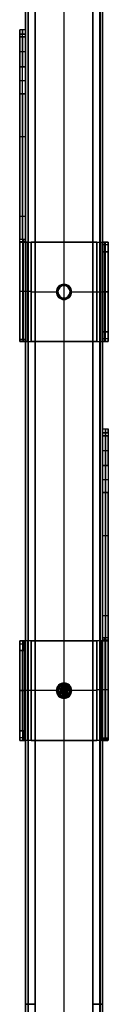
# Model space of a CAD drawing. Header units: millimetres. Extents: x -191 to 167, y -884 to 831.
# Tile 2 of 3: x -39 to 7, y -19 to 493. Entities that reach past the tile are written whole.
import ezdxf

# ---------------------------------------------------------------- set-up
doc = ezdxf.new("R2010")
doc.units = ezdxf.units.MM
doc.header["$MEASUREMENT"] = 0
for name, color, linetype, true_color in [('IGES level 10', 7, 'Continuous', 0xcad1ee), ('IGES level 3', 7, 'Continuous', 0xffffff), ('IGES level 8', 7, 'Continuous', 0xffffff)]:
    doc.layers.add(name, color=color, linetype=linetype, true_color=true_color)

msp = doc.modelspace()

# ---------------------------------------------------------------- linework, layer by layer
at = {"layer": 'IGES level 10'}
for centre, radius, start, end in [((-15.56, 143.99, -22.09), 3.5, 109.0242, 289.0242), ((-15.56, 143.99, -24.09), 3.5, 109.0242, 289.0242), ((-15.56, 143.99, -22.09), 3.5, 109.0242, 289.0242), ((-15.56, 143.99, -23.09), 3.5, 109.0242, 289.0242), ((-15.56, 143.99, -24.09), 3.5, 109.0242, 289.0242), ((-15.56, 143.99, -21.59), 2.79, 109.0242, 289.0242), ((-15.56, 143.99, -21.09), 2.07, 109.0242, 289.0242), ((-15.56, 143.99, -21.09), 2.07, 109.0242, 289.0242), ((-15.56, 143.99, -21.09), 2, 109.0242, 289.0242), ((-15.56, 143.99, -21.09), 2, 109.0242, 289.0242), ((-15.56, 143.99, -8.09), 2, 109.0242, 289.0242), ((-15.56, 143.99, -14.59), 2, 109.0242, 289.0242), ((-15.56, 143.99, -8.09), 2, 109.0242, 289.0242), ((-15.56, 143.99, -7.59), 1.5, 109.0242, 289.0242), ((-15.56, 143.99, -24.09), 3.5, 289.0242, 109.0242), ((-15.56, 143.99, -22.09), 3.5, 289.0242, 109.0242), ((-15.56, 143.99, -24.09), 3.5, 289.0242, 109.0242), ((-15.56, 143.99, -23.09), 3.5, 289.0242, 109.0242), ((-15.56, 143.99, -22.09), 3.5, 289.0242, 109.0242), ((-15.56, 143.99, -7.09), 1, 109.0242, 289.0242), ((-15.56, 143.99, -7.09), 1, 109.0242, 289.0242), ((-15.56, 143.99, -21.59), 2.79, 289.0242, 109.0242), ((-15.56, 143.99, -21.09), 2.07, 289.0242, 109.0242), ((-15.56, 143.99, -21.09), 2.07, 289.0242, 109.0242), ((-15.56, 143.99, -21.09), 2, 289.0242, 109.0242), ((-15.56, 143.99, -8.09), 2, 289.0242, 109.0242), ((-15.56, 143.99, -8.09), 2, 289.0242, 109.0242), ((-15.56, 143.99, -21.09), 2, 289.0242, 109.0242), ((-15.56, 143.99, -14.59), 2, 289.0242, 109.0242), ((-15.56, 143.99, -7.59), 1.5, 289.0242, 109.0242), ((-15.56, 143.99, -7.09), 1, 289.0242, 109.0242), ((-15.56, 143.99, -7.09), 1, 289.0242, 109.0242)]:
    msp.add_arc(centre, radius, start, end, dxfattribs=at)
for points in [[(-17.5, 144.71, -21.09), (-18.17, 144.96, -21.59), (-18.84, 145.21, -22.09)], [(-18.84, 145.21, -22.09), (-18.84, 145.21, -23.09), (-18.84, 145.21, -24.09)], [(-18.61, 144.58, -24.09), (-17.59, 145.75, -24.09), (-16.57, 146.93, -24.09)], [(-16.57, 146.93, -24.09), (-17.59, 145.75, -24.09), (-18.61, 144.58, -24.09)], [(-18.61, 144.58, -22.09), (-17.59, 145.75, -22.09), (-16.57, 146.93, -22.09)], [(-16.57, 146.93, -23.09), (-17.59, 145.75, -23.09), (-18.61, 144.58, -23.09)], [(-18.61, 144.58, -22.09), (-17.59, 145.75, -22.09), (-16.57, 146.93, -22.09)], [(-17.6, 141.65, -24.09), (-18.1, 143.12, -24.09), (-18.61, 144.58, -24.09)], [(-18.61, 144.58, -24.09), (-18.61, 144.58, -23.09), (-18.61, 144.58, -22.09)], [(-18.61, 144.58, -24.09), (-18.1, 143.12, -24.09), (-17.6, 141.65, -24.09)], [(-17.6, 141.65, -22.09), (-18.1, 143.12, -22.09), (-18.61, 144.58, -22.09)], [(-18.61, 144.58, -22.09), (-18.61, 144.58, -23.09), (-18.61, 144.58, -24.09)], [(-18.61, 144.58, -23.09), (-18.1, 143.12, -23.09), (-17.6, 141.65, -23.09)], [(-17.6, 141.65, -22.09), (-18.1, 143.12, -22.09), (-18.61, 144.58, -22.09)], [(-18.1, 143.12, -22.09), (-15.56, 143.99, -22.09), (-13.02, 144.87, -22.09)], [(-17.59, 145.75, -24.09), (-17.59, 145.75, -23.09), (-17.59, 145.75, -22.09)], [(-17.52, 143.32, -21.09), (-17.49, 143.33, -21.09), (-17.45, 143.34, -21.09)], [(-17.44, 144.69, -8.09), (-17.44, 144.69, -14.59), (-17.44, 144.69, -21.09)], [(-16.5, 144.34, -7.09), (-16.97, 144.51, -7.59), (-17.44, 144.69, -8.09)], [(-16.42, 143.49, -7.09), (-16.86, 143.24, -7.59), (-17.29, 142.98, -8.09)], [(-16.24, 145.95, -21.09), (-16.47, 146.63, -21.59), (-16.7, 147.3, -22.09)], [(-16.7, 147.3, -22.09), (-16.7, 147.3, -23.09), (-16.7, 147.3, -24.09)], [(-16.7, 147.3, -24.09), (-16.64, 147.11, -24.09), (-16.57, 146.93, -24.09)], [(-16.7, 147.3, -24.09), (-16.7, 147.3, -23.09), (-16.7, 147.3, -22.09)], [(-16.7, 147.3, -22.09), (-16.47, 146.63, -21.59), (-16.24, 145.95, -21.09)], [(-16.57, 146.93, -24.09), (-15.05, 146.63, -24.09), (-13.52, 146.34, -24.09)], [(-13.52, 146.34, -24.09), (-15.05, 146.63, -24.09), (-16.57, 146.93, -24.09)], [(-16.57, 146.93, -24.09), (-16.57, 146.93, -23.09), (-16.57, 146.93, -22.09)], [(-16.57, 146.93, -22.09), (-15.05, 146.63, -22.09), (-13.52, 146.34, -22.09)], [(-13.52, 146.34, -23.09), (-15.05, 146.63, -23.09), (-16.57, 146.93, -23.09)], [(-16.57, 146.93, -22.09), (-16.57, 146.93, -23.09), (-16.57, 146.93, -24.09)], [(-16.57, 146.93, -22.09), (-15.05, 146.63, -22.09), (-13.52, 146.34, -22.09)], [(-14.55, 141.06, -22.09), (-15.56, 143.99, -22.09), (-16.57, 146.93, -22.09)], [(-16.51, 143.67, -7.09), (-15.56, 143.99, -7.09), (-14.62, 144.32, -7.09)], [(-16.24, 145.95, -21.09), (-16.22, 145.92, -21.09), (-16.21, 145.88, -21.09)], [(-16.21, 145.88, -8.09), (-16.21, 145.88, -14.59), (-16.21, 145.88, -21.09)], [(-15.89, 144.94, -7.09), (-16.05, 145.41, -7.59), (-16.21, 145.88, -8.09)], [(-16.21, 145.88, -8.09), (-16.05, 145.41, -7.59), (-15.89, 144.94, -7.09)], [(-16.21, 145.88, -21.09), (-16.21, 145.88, -14.59), (-16.21, 145.88, -8.09)], [(-15.89, 144.94, -7.09), (-15.56, 143.99, -7.09), (-15.23, 143.05, -7.09)], [(-15.05, 146.63, -24.09), (-15.05, 146.63, -23.09), (-15.05, 146.63, -22.09)], [(-15.04, 144.84, -7.09), (-14.77, 145.27, -7.59), (-14.51, 145.7, -8.09)], [(-14.83, 143.31, -7.09), (-14.46, 142.97, -7.59), (-14.09, 142.63, -8.09)], [(-14.57, 144.13, -7.09), (-14.07, 144.19, -7.59), (-13.58, 144.26, -8.09)], [(-12.51, 143.4, -24.09), (-13.53, 142.23, -24.09), (-14.55, 141.06, -24.09)], [(-14.55, 141.06, -24.09), (-13.53, 142.23, -24.09), (-12.51, 143.4, -24.09)], [(-12.51, 143.4, -22.09), (-13.53, 142.23, -22.09), (-14.55, 141.06, -22.09)], [(-14.55, 141.06, -23.09), (-13.53, 142.23, -23.09), (-12.51, 143.4, -23.09)], [(-12.51, 143.4, -22.09), (-13.53, 142.23, -22.09), (-14.55, 141.06, -22.09)], [(-14.51, 145.7, -8.09), (-14.51, 145.7, -14.59), (-14.51, 145.7, -21.09)], [(-14.48, 145.76, -21.09), (-14.1, 146.36, -21.59), (-13.73, 146.97, -22.09)], [(-13.73, 146.97, -22.09), (-13.73, 146.97, -23.09), (-13.73, 146.97, -24.09)], [(-13.67, 144.64, -21.09), (-13.64, 144.66, -21.09), (-13.6, 144.67, -21.09)], [(-13.58, 144.26, -8.09), (-13.58, 144.26, -14.59), (-13.58, 144.26, -21.09)], [(-13.52, 146.34, -24.09), (-13.02, 144.87, -24.09), (-12.51, 143.4, -24.09)], [(-12.51, 143.4, -24.09), (-13.02, 144.87, -24.09), (-13.52, 146.34, -24.09)], [(-13.52, 146.34, -24.09), (-13.52, 146.34, -23.09), (-13.52, 146.34, -22.09)], [(-13.52, 146.34, -22.09), (-13.02, 144.87, -22.09), (-12.51, 143.4, -22.09)], [(-12.51, 143.4, -23.09), (-13.02, 144.87, -23.09), (-13.52, 146.34, -23.09)], [(-13.52, 146.34, -22.09), (-13.52, 146.34, -23.09), (-13.52, 146.34, -24.09)], [(-13.52, 146.34, -22.09), (-13.02, 144.87, -22.09), (-12.51, 143.4, -22.09)], [(-13.51, 144.27, -21.09), (-12.8, 144.37, -21.59), (-12.09, 144.47, -22.09)], [(-13.02, 144.87, -24.09), (-12.64, 145, -24.09), (-12.25, 145.13, -24.09)], [(-13.02, 144.87, -24.09), (-13.02, 144.87, -23.09), (-13.02, 144.87, -22.09)], [(-12.51, 143.4, -24.09), (-12.51, 143.4, -23.09), (-12.51, 143.4, -22.09)], [(-12.51, 143.4, -22.09), (-12.51, 143.4, -23.09), (-12.51, 143.4, -24.09)], [(-12.09, 144.47, -22.09), (-12.09, 144.47, -23.09), (-12.09, 144.47, -24.09)], [(-18.87, 142.85, -24.09), (-18.49, 142.98, -24.09), (-18.1, 143.12, -24.09)], [(-17.35, 142.95, -21.09), (-17.97, 142.59, -21.59), (-18.58, 142.23, -22.09)], [(-18.58, 142.23, -22.09), (-18.58, 142.23, -23.09), (-18.58, 142.23, -24.09)], [(-18.1, 143.12, -24.09), (-18.1, 143.12, -23.09), (-18.1, 143.12, -22.09)], [(-14.55, 141.06, -24.09), (-16.07, 141.35, -24.09), (-17.6, 141.65, -24.09)], [(-17.6, 141.65, -24.09), (-17.6, 141.65, -23.09), (-17.6, 141.65, -22.09)], [(-17.6, 141.65, -24.09), (-16.07, 141.35, -24.09), (-14.55, 141.06, -24.09)], [(-14.55, 141.06, -22.09), (-16.07, 141.35, -22.09), (-17.6, 141.65, -22.09)], [(-17.6, 141.65, -22.09), (-17.6, 141.65, -23.09), (-17.6, 141.65, -24.09)], [(-17.6, 141.65, -23.09), (-16.07, 141.35, -23.09), (-14.55, 141.06, -23.09)], [(-14.55, 141.06, -22.09), (-16.07, 141.35, -22.09), (-17.6, 141.65, -22.09)], [(-17.29, 142.98, -8.09), (-17.29, 142.98, -14.59), (-17.29, 142.98, -21.09)], [(-15.89, 141.95, -21.09), (-16, 141.24, -21.59), (-16.11, 140.54, -22.09)], [(-16.11, 140.54, -22.09), (-16.11, 140.54, -23.09), (-16.11, 140.54, -24.09)], [(-16.07, 141.35, -24.09), (-16.07, 141.35, -23.09), (-16.07, 141.35, -22.09)], [(-15.72, 143, -7.09), (-15.8, 142.51, -7.59), (-15.88, 142.02, -8.09)], [(-15.88, 142.02, -8.09), (-15.88, 142.02, -14.59), (-15.88, 142.02, -21.09)], [(-14.91, 142.1, -8.09), (-15.07, 142.57, -7.59), (-15.23, 143.05, -7.09)], [(-15.23, 143.05, -7.09), (-15.07, 142.57, -7.59), (-14.91, 142.1, -8.09)], [(-14.91, 142.1, -21.09), (-14.9, 142.07, -21.09), (-14.89, 142.03, -21.09)], [(-14.91, 142.1, -21.09), (-14.91, 142.1, -14.59), (-14.91, 142.1, -8.09)], [(-14.91, 142.1, -8.09), (-14.91, 142.1, -14.59), (-14.91, 142.1, -21.09)], [(-14.42, 140.68, -22.09), (-14.65, 141.36, -21.59), (-14.89, 142.03, -21.09)], [(-14.89, 142.03, -21.09), (-14.65, 141.36, -21.59), (-14.42, 140.68, -22.09)], [(-14.55, 141.06, -24.09), (-14.48, 140.87, -24.09), (-14.42, 140.68, -24.09)], [(-14.55, 141.06, -22.09), (-14.55, 141.06, -23.09), (-14.55, 141.06, -24.09)], [(-14.55, 141.06, -24.09), (-14.55, 141.06, -23.09), (-14.55, 141.06, -22.09)], [(-14.42, 140.68, -24.09), (-14.42, 140.68, -23.09), (-14.42, 140.68, -22.09)], [(-14.42, 140.68, -22.09), (-14.42, 140.68, -23.09), (-14.42, 140.68, -24.09)], [(-14.09, 142.63, -8.09), (-14.09, 142.63, -14.59), (-14.09, 142.63, -21.09)], [(-14.04, 142.58, -21.09), (-13.52, 142.1, -21.59), (-12.99, 141.61, -22.09)], [(-13.53, 142.23, -24.09), (-13.53, 142.23, -23.09), (-13.53, 142.23, -22.09)], [(-12.99, 141.61, -22.09), (-12.99, 141.61, -23.09), (-12.99, 141.61, -24.09)]]:
    msp.add_open_spline(points, degree=2, dxfattribs=at)
at = {"layer": 'IGES level 3', "extrusion": (1, -4.42236e-15, 5.40412e-15)}
msp.add_arc((477.35, -121.36, -38.56), 10, 309.2946, 39.2946, dxfattribs=at)
msp.add_arc((477.35, -121.36, -38.56), 10, 309.2946, 39.2946, dxfattribs=at)
at = {"layer": 'IGES level 3', "extrusion": (1, 0, 0)}
for centre, radius, start, end in [((477.35, -121.36, -37.06), 10, 309.2946, 39.2946), ((477.35, -121.36, -35.56), 10, 309.2946, 39.2946), ((461.87, -134.03, -37.06), 10, 219.2946, 309.2946), ((461.87, -134.03, -35.56), 10, 219.2946, 309.2946), ((384.05, 19.5, -38.56), 7, 200.9169, 219.2946), ((384.05, 19.5, -36.38), 7, 180, 219.2946), ((384.05, 19.5, -35.56), 7, 200.9169, 219.2946), ((384.05, 19.5, -35.56), 7, 200.9169, 219.2946), ((372.05, -12, 5.94), 5, 270, 360), ((372.05, -12, 7.44), 5, 270, 0), ((330.36, -12, 5.94), 5, 180, 270), ((330.36, -12, 7.44), 5, 180, 270), ((330.36, 18.79, -36.76), 5, 180, 219.2946), ((330.36, 18.79, -35.56), 5, 200.9169, 219.2946), ((270.14, 120.28, 4.44), 10, 320.7054, 50.7054), ((270.14, 120.28, 5.94), 10, 320.7054, 50.7054), ((254.66, 132.94, 4.44), 10, 50.7054, 140.7054), ((254.66, 132.94, 5.94), 10, 50.7054, 140.7054), ((164.83, 10.91, -38.56), 5, 0, 90), ((164.83, 10.91, -37.06), 5, 0, 90), ((176.83, -20.59, 4.44), 7, 140.7054, 159.0831), ((176.83, -20.59, 4.44), 7, 140.7054, 159.0831), ((176.83, -20.59, 5.26), 7, 140.7054, 180), ((176.83, -20.59, 7.44), 7, 140.7054, 159.0831), ((123.15, 10.91, -38.56), 5, 90, 180), ((123.15, 10.91, -37.06), 5, 90, 180), ((123.15, -19.87, 4.44), 5, 140.7054, 159.0831), ((123.15, -19.87, 5.63), 5, 140.7054, 180)]:
    msp.add_arc(centre, radius, start, end, dxfattribs=at)
at = {"layer": 'IGES level 3', "extrusion": (1, -4.38742e-15, 5.36142e-15)}
msp.add_arc((477.35, -121.36, -35.56), 10, 309.2946, 39.2946, dxfattribs=at)
at = {"layer": 'IGES level 3', "extrusion": (1, 5.40412e-15, 4.42236e-15)}
msp.add_arc((461.87, -134.03, -38.56), 10, 219.2946, 309.2946, dxfattribs=at)
msp.add_arc((461.87, -134.03, -38.56), 10, 219.2946, 309.2946, dxfattribs=at)
at = {"layer": 'IGES level 3', "extrusion": (1, 5.05211e-15, 4.1343e-15)}
msp.add_arc((461.87, -134.03, -35.56), 10, 219.2946, 309.2946, dxfattribs=at)
at = {"layer": 'IGES level 3', "extrusion": (1, 4.42236e-15, -5.40412e-15)}
for centre, radius in [((384.05, 19.5, -38.56), 7), ((330.36, 18.79, -38.56), 5), ((330.36, 18.79, -38.56), 5)]:
    msp.add_arc(centre, radius, 200.9169, 219.2946, dxfattribs=at)
at = {"layer": 'IGES level 3', "extrusion": (6.12323e-17, 1, -1.81284e-32)}
msp.add_arc((32.56, 17, 377.05), 6, 24.6149, 90, dxfattribs=at)
at = {"layer": 'IGES level 3', "extrusion": (-1.0623e-17, 1, -2.31867e-17)}
msp.add_arc((32.56, 17, 377.05), 6, 24.6149, 90, dxfattribs=at)
at = {"layer": 'IGES level 3', "extrusion": (6.12323e-17, 1, 4.40802e-09)}
msp.add_arc((32.56, 17, 377.05), 3, 56.4116, 90, dxfattribs=at)
at = {"layer": 'IGES level 3', "extrusion": (6.12323e-17, 1, 1.81284e-32)}
msp.add_arc((32.56, 17, 377.05), 3, 56.4116, 90, dxfattribs=at)
at = {"layer": 'IGES level 3', "extrusion": (-6.12323e-17, 1, 0)}
for centre, radius, start, end in [((-1.44, 17, 377.05), 6, 90, 180), ((-1.44, 17, 325.36), 6, 90, 180), ((-1.44, 17, 325.36), 3, 90, 180), ((-1.44, 17, 325.36), 3, 90, 180), ((-1.44, -18.09, 118.15), 6, 197.3082, 270)]:
    msp.add_arc(centre, radius, start, end, dxfattribs=at)
at = {"layer": 'IGES level 3', "extrusion": (1.22059e-44, 1, -8.58916e-31)}
msp.add_arc((-1.44, 17, 377.05), 3, 90, 180, dxfattribs=at)
msp.add_arc((-1.44, 17, 377.05), 3, 90, 180, dxfattribs=at)
at = {"layer": 'IGES level 3', "extrusion": (6.12323e-17, 1, 8.75812e-46)}
for centre in [(-1.44, 17, 377.05), (-1.44, 17, 325.36)]:
    msp.add_arc(centre, 6, 90, 180, dxfattribs=at)
at = {"layer": 'IGES level 3', "extrusion": (1, -2.51182e-09, 7.10594e-15)}
msp.add_arc((372.05, -12, 4.44), 5, 270, 360, dxfattribs=at)
msp.add_arc((372.05, -12, 4.44), 5, 270, 360, dxfattribs=at)
at = {"layer": 'IGES level 3', "extrusion": (1, -2.93874e-39, 6.98296e-15)}
msp.add_arc((372.05, -12, 7.44), 5, 270, 360, dxfattribs=at)
at = {"layer": 'IGES level 3'}
for centre, radius, start, end in [((-15.56, 351.2, 23), 4, 0, 180), ((-15.56, 351.2, 23), 4, 0, 180), ((-15.56, 351.2, 21.5), 3.57, 0, 180), ((-15.56, 351.2, 20), 3.14, 0, 180), ((-15.56, 351.2, 20), 3.14, 0, 180), ((-15.56, 351.2, 23), 4, 180, 0), ((-15.56, 351.2, 23), 4, 180, 0), ((-15.56, 351.2, 21.5), 3.57, 180, 360), ((-15.56, 351.2, 20), 3.14, 180, 0), ((-15.56, 351.2, 20), 3.14, 180, 0), ((-15.56, 143.99, -24.09), 4, 0, 180), ((-15.56, 143.99, -24.09), 4, 0, 180), ((-15.56, 143.99, -24.09), 4, 180, 0), ((-15.56, 143.99, -24.09), 4, 180, 0), ((-15.56, 143.99, -22.59), 3.57, 360, 180), ((-15.56, 143.99, -22.59), 3.57, 180, 360), ((-15.56, 143.99, -21.09), 3.14, 0, 180), ((-15.56, 143.99, -21.09), 3.14, 0, 180), ((-15.56, 143.99, -21.09), 3.14, 180, 0), ((-15.56, 143.99, -21.09), 3.14, 180, 360)]:
    msp.add_arc(centre, radius, start, end, dxfattribs=at)
at = {"layer": 'IGES level 3', "extrusion": (0, 1, 0)}
for centre, radius, start, end in [((32.56, 17, 351.59), 6, 360, 90), ((32.56, 17, 351.59), 3, 360, 90), ((-1.44, 17, 351.2), 6, 90, 180), ((-1.44, 17, 351.2), 3, 90, 180), ((32.56, -18.09, 143.99), 6, 270, 0), ((32.56, -18.09, 143.99), 3, 270, 0), ((-1.44, -18.09, 144.38), 6, 180, 270), ((-1.44, -18.09, 144.38), 3, 180, 270)]:
    msp.add_arc(centre, radius, start, end, dxfattribs=at)
at = {"layer": 'IGES level 3', "extrusion": (1, 6.98296e-15, -1.43222e-24)}
for centre in [(330.36, -12, 4.44), (330.36, -12, 4.44), (330.36, -12, 7.44)]:
    msp.add_arc(centre, 5, 180, 270, dxfattribs=at)
at = {"layer": 'IGES level 3', "extrusion": (-6.12323e-17, 1, 4.93038e-32)}
msp.add_arc((32.56, 17, 325.36), 6, 17.3082, 90, dxfattribs=at)
at = {"layer": 'IGES level 3', "extrusion": (6.12323e-17, 1, 0)}
for centre, radius, start, end in [((32.56, 17, 325.36), 6, 17.3082, 90), ((32.56, -18.09, 169.83), 6, 270, 0), ((32.56, -18.09, 118.15), 6, 270, 0), ((32.56, -18.09, 118.15), 3, 270, 0), ((32.56, -18.09, 118.15), 3, 270, 0)]:
    msp.add_arc(centre, radius, start, end, dxfattribs=at)
at = {"layer": 'IGES level 3', "extrusion": (1, 4.68888e-15, -5.30225e-15)}
msp.add_arc((330.36, 18.79, -35.56), 5, 200.9169, 219.2946, dxfattribs=at)
at = {"layer": 'IGES level 3', "extrusion": (-2.16795e-17, 1, -2.92829e-17)}
msp.add_arc((32.56, 17, 325.36), 3, 36.5143, 90, dxfattribs=at)
msp.add_arc((32.56, 17, 325.36), 3, 36.5143, 90, dxfattribs=at)
at = {"layer": 'IGES level 3', "extrusion": (1, 4.38742e-15, 5.36142e-15)}
msp.add_arc((270.14, 120.28, 4.44), 10, 320.7054, 50.7054, dxfattribs=at)
at = {"layer": 'IGES level 3', "extrusion": (1, 4.42236e-15, 5.40412e-15)}
msp.add_arc((270.14, 120.28, 7.44), 10, 320.7054, 50.7054, dxfattribs=at)
msp.add_arc((270.14, 120.28, 7.44), 10, 320.7054, 50.7054, dxfattribs=at)
at = {"layer": 'IGES level 3', "extrusion": (1, -5.05211e-15, 4.1343e-15)}
msp.add_arc((254.66, 132.94, 4.44), 10, 50.7054, 140.7054, dxfattribs=at)
at = {"layer": 'IGES level 3', "extrusion": (1, -5.40412e-15, 4.42236e-15)}
msp.add_arc((254.66, 132.94, 7.44), 10, 50.7054, 140.7054, dxfattribs=at)
msp.add_arc((254.66, 132.94, 7.44), 10, 50.7054, 140.7054, dxfattribs=at)
at = {"layer": 'IGES level 3', "extrusion": (-6.12323e-17, 1, -8.75812e-46)}
for centre in [(32.56, -18.09, 169.83), (32.56, -18.09, 118.15)]:
    msp.add_arc(centre, 6, 270, 360, dxfattribs=at)
at = {"layer": 'IGES level 3', "extrusion": (1, 2.93874e-39, 6.98296e-15)}
msp.add_arc((164.83, 10.91, -38.56), 5, 0, 90, dxfattribs=at)
at = {"layer": 'IGES level 3', "extrusion": (-1.22059e-44, 1, 8.58916e-31)}
msp.add_arc((32.56, -18.09, 169.83), 3, 270, 360, dxfattribs=at)
msp.add_arc((32.56, -18.09, 169.83), 3, 270, 360, dxfattribs=at)
at = {"layer": 'IGES level 3', "extrusion": (1, 2.51182e-09, 7.10594e-15)}
msp.add_arc((164.83, 10.91, -35.56), 5, 0, 90, dxfattribs=at)
msp.add_arc((164.83, 10.91, -35.56), 5, 0, 90, dxfattribs=at)
at = {"layer": 'IGES level 3', "extrusion": (-6.12323e-17, 1, 1.81284e-32)}
msp.add_arc((-1.44, -18.09, 169.83), 6, 204.6149, 270, dxfattribs=at)
at = {"layer": 'IGES level 3', "extrusion": (1.0623e-17, 1, 2.31867e-17)}
msp.add_arc((-1.44, -18.09, 169.83), 6, 204.6149, 270, dxfattribs=at)
at = {"layer": 'IGES level 3', "extrusion": (-6.12323e-17, 1, -4.40802e-09)}
msp.add_arc((-1.44, -18.09, 169.83), 3, 236.4116, 270, dxfattribs=at)
at = {"layer": 'IGES level 3', "extrusion": (-6.12323e-17, 1, -1.81284e-32)}
msp.add_arc((-1.44, -18.09, 169.83), 3, 236.4116, 270, dxfattribs=at)
at = {"layer": 'IGES level 3', "extrusion": (1, -4.42236e-15, -5.40412e-15)}
for centre, radius in [((176.83, -20.59, 7.44), 7), ((123.15, -19.87, 7.44), 5), ((123.15, -19.87, 7.44), 5)]:
    msp.add_arc(centre, radius, 140.7054, 159.0831, dxfattribs=at)
at = {"layer": 'IGES level 3', "extrusion": (1, -6.98296e-15, -1.43222e-24)}
for centre in [(123.15, 10.91, -38.56), (123.15, 10.91, -35.56), (123.15, 10.91, -35.56)]:
    msp.add_arc(centre, 5, 90, 180, dxfattribs=at)
at = {"layer": 'IGES level 3', "extrusion": (6.12323e-17, 1, -4.93038e-32)}
msp.add_arc((-1.44, -18.09, 118.15), 6, 197.3082, 270, dxfattribs=at)
at = {"layer": 'IGES level 3', "extrusion": (2.16795e-17, 1, 2.92829e-17)}
msp.add_arc((-1.44, -18.09, 118.15), 3, 216.5143, 270, dxfattribs=at)
msp.add_arc((-1.44, -18.09, 118.15), 3, 216.5143, 270, dxfattribs=at)
at = {"layer": 'IGES level 3', "extrusion": (1, -4.68888e-15, -5.30225e-15)}
msp.add_arc((123.15, -19.87, 4.44), 5, 140.7054, 159.0831, dxfattribs=at)
at = {"layer": 'IGES level 3'}
for points, degree in [([(-35.56, 487.3, -122.36), (-37.06, 487.3, -122.36), (-38.56, 487.3, -122.36)], 2), ([(-38.56, 485.09, -115.03), (-38.56, 431.86, -49.98), (-38.56, 378.63, 15.07)], 2), ([(-35.56, 485.09, -115.03), (-37.06, 485.09, -115.03), (-38.56, 485.09, -115.03)], 2), ([(-38.56, 485.09, -115.03), (-38.56, 431.86, -49.98), (-38.56, 378.63, 15.07)], 2), ([(-38.56, 485.09, -115.03), (-37.06, 485.09, -115.03), (-35.56, 485.09, -115.03)], 2), ([(-38.56, 468.21, -141.77), (-38.56, 475.95, -135.44), (-38.56, 483.69, -129.1)], 2), ([(-35.56, 483.69, -129.1), (-37.06, 483.69, -129.1), (-38.56, 483.69, -129.1)], 2), ([(-38.56, 468.21, -141.77), (-38.56, 475.95, -135.44), (-38.56, 483.69, -129.1)], 2), ([(-38.56, 483.69, -129.1), (-37.06, 483.69, -129.1), (-35.56, 483.69, -129.1)], 2), ([(-37.06, 378.63, 15.07), (-37.06, 431.86, -49.98), (-37.06, 485.09, -115.03)], 2), ([(-37.06, 483.69, -129.1), (-37.06, 475.95, -135.44), (-37.06, 468.21, -141.77)], 2), ([(-35.56, 485.09, -115.03), (-35.56, 431.86, -49.98), (-35.56, 378.63, 15.07)], 2), ([(-35.56, 378.63, 15.07), (-35.56, 431.86, -49.98), (-35.56, 485.09, -115.03)], 2), ([(-35.56, 468.21, -141.77), (-35.56, 475.95, -135.44), (-35.56, 483.69, -129.1)], 2), ([(-35.56, 483.69, -129.1), (-35.56, 475.95, -135.44), (-35.56, 468.21, -141.77)], 2), ([(-35.56, 475.95, -135.44), (-37.06, 475.95, -135.44), (-38.56, 475.95, -135.44)], 2), ([(-35.56, 468.21, -141.77), (-37.06, 468.21, -141.77), (-38.56, 468.21, -141.77)], 2), ([(-38.56, 468.21, -141.77), (-37.06, 468.21, -141.77), (-35.56, 468.21, -141.77)], 2), ([(-35.56, 460.88, -143.98), (-37.06, 460.88, -143.98), (-38.56, 460.88, -143.98)], 2), ([(-38.56, 326.49, 15.62), (-38.56, 390.31, -62.37), (-38.56, 454.14, -140.36)], 2), ([(-38.56, 326.49, 15.62), (-38.56, 390.31, -62.37), (-38.56, 454.14, -140.36)], 2), ([(-38.56, 454.14, -140.36), (-37.06, 454.14, -140.36), (-35.56, 454.14, -140.36)], 2), ([(-35.56, 454.14, -140.36), (-37.06, 454.14, -140.36), (-38.56, 454.14, -140.36)], 2), ([(-37.06, 454.14, -140.36), (-37.06, 390.31, -62.37), (-37.06, 326.49, 15.62)], 2), ([(-35.56, 326.49, 15.62), (-35.56, 390.31, -62.37), (-35.56, 454.14, -140.36)], 2), ([(-35.56, 454.14, -140.36), (-35.56, 390.31, -62.37), (-35.56, 326.49, 15.62)], 2), ([(-38.56, 391.64, -64), (-38.56, 417.49, -64), (-38.56, 443.33, -64)], 2), ([(-35.56, 391.64, -64), (-35.56, 417.49, -64), (-35.56, 443.33, -64)], 2), ([(-35.56, 431.86, -49.98), (-37.06, 431.86, -49.98), (-38.56, 431.86, -49.98)], 2), ([(-38.56, 406.52, -19.02), (-38.56, 406.52, -50.6), (-38.56, 406.52, -82.18)], 2), ([(-35.56, 406.52, -19.02), (-35.56, 406.52, -50.6), (-35.56, 406.52, -82.18)], 2), ([(-35.56, 390.31, -62.37), (-37.06, 390.31, -62.37), (-38.56, 390.31, -62.37)], 2), ([(-38.56, 378.63, 15.07), (-37.06, 378.63, 15.07), (-35.56, 378.63, 15.07)], 2), ([(-38.56, 378.63, 15.07), (-37.06, 378.63, 15.07), (-35.56, 378.63, 15.07)], 2), ([(-38.56, 377.51, 17), (-38.56, 351.6, 17), (-38.56, 325.69, 17)], 2), ([(-38.02, 377.05, 19.5), (-38.38, 377.05, 18.7), (-38.56, 377.19, 17.83), (-38.56, 377.51, 17)], 3), ([(-38.02, 377.05, 19.5), (-38.38, 377.05, 18.7), (-38.56, 377.19, 17.83), (-38.56, 377.51, 17)], 3), ([(-38.56, 377.51, 17), (-38.56, 351.6, 17), (-38.56, 325.69, 17)], 2), ([(-38.56, 377.45, 17.15), (-37.06, 377.45, 17.15), (-35.56, 377.45, 17.15)], 2), ([(-34.22, 377.05, 19.5), (-36.12, 377.05, 19.5), (-38.02, 377.05, 19.5)], 2), ([(-34.22, 377.05, 19.5), (-36.12, 377.05, 19.5), (-38.02, 377.05, 19.5)], 2), ([(-36.8, 377.05, 21.24), (-36.8, 351.2, 21.24), (-36.8, 325.36, 21.24)], 2), ([(-35.56, 377.51, 17), (-35.56, 351.6, 17), (-35.56, 325.69, 17)], 2), ([(-35.56, 377.51, 17), (-35.56, 351.6, 17), (-35.56, 325.69, 17)], 2), ([(-34.68, 377.06, 19.12), (-34.68, 351.21, 19.12), (-34.68, 325.36, 19.12)], 2), ([(1.44, 377.05, 23), (-15.56, 377.05, 23), (-32.56, 377.05, 23)], 2), ([(-32.56, 377.05, 23), (-32.56, 351.2, 23), (-32.56, 325.36, 23)], 2), ([(1.44, 377.05, 20), (-15.56, 377.05, 20), (-32.56, 377.05, 20)], 2), ([(-32.56, 377.05, 20), (-32.56, 351.2, 20), (-32.56, 325.36, 20)], 2), ([(-32.56, 325.36, 23), (-32.56, 351.2, 23), (-32.56, 377.05, 23)], 2), ([(-32.56, 377.05, 23), (-15.56, 377.05, 23), (1.44, 377.05, 23)], 2), ([(1.44, 377.05, 20), (-15.56, 377.05, 20), (-32.56, 377.05, 20)], 2), ([(-32.56, 325.36, 20), (-32.56, 351.2, 20), (-32.56, 377.05, 20)], 2), ([(-15.56, 355.2, 23), (-15.56, 366.13, 23), (-15.56, 377.05, 23)], 2), ([(-15.56, 354.34, 20), (-15.56, 365.7, 20), (-15.56, 377.05, 20)], 2), ([(-15.42, 377.05, 20), (-15.42, 377.05, 21.5), (-15.42, 377.05, 23)], 2), ([(1.44, 325.36, 23), (1.44, 351.2, 23), (1.44, 377.05, 23)], 2), ([(1.44, 325.36, 20), (1.44, 351.2, 20), (1.44, 377.05, 20)], 2), ([(1.44, 377.05, 23), (1.44, 351.2, 23), (1.44, 325.36, 23)], 2), ([(1.44, 377.05, 20), (1.44, 351.2, 20), (1.44, 325.36, 20)], 2), ([(3.34, 377.05, 19.32), (3.34, 351.2, 19.32), (3.34, 325.36, 19.32)], 2), ([(7.44, 377.05, -12), (5.94, 377.05, -12), (4.44, 377.05, -12)], 2), ([(4.44, 377.05, -12), (4.44, 377.05, 2.5), (4.44, 377.05, 17)], 2), ([(7.44, 377.05, 5.5), (5.94, 377.05, 5.5), (4.44, 377.05, 5.5)], 2), ([(4.44, 325.36, 17), (4.44, 351.2, 17), (4.44, 377.05, 17)], 2), ([(4.44, 377.05, -12), (4.44, 377.05, 2.5), (4.44, 377.05, 17)], 2), ([(4.44, 377.05, 17), (4.44, 351.2, 17), (4.44, 325.36, 17)], 2), ([(4.44, 325.36), (4.44, 351.2), (4.44, 377.05)], 2), ([(4.44, 377.05, -12), (5.94, 377.05, -12), (7.44, 377.05, -12)], 2), ([(7.44, 375.58, -15.54), (5.94, 375.58, -15.54), (4.44, 375.58, -15.54)], 2), ([(5.25, 377.05, 21.64), (5.25, 351.2, 21.64), (5.25, 325.36, 21.64)], 2), ([(7.44, 377.05, 17), (7.44, 377.05, 2.5), (7.44, 377.05, -12)], 2), ([(7.44, 325.36, 17), (7.44, 351.2, 17), (7.44, 377.05, 17)], 2), ([(7.44, 377.05, -12), (7.44, 377.05, 2.5), (7.44, 377.05, 17)], 2), ([(7.44, 377.05, 17), (7.44, 351.2, 17), (7.44, 325.36, 17)], 2), ([(7.44, 325.36), (7.44, 351.2), (7.44, 377.05)], 2), ([(4.44, 330.36, -17), (4.44, 351.2, -17), (4.44, 372.05, -17)], 2), ([(7.44, 372.05, -17), (5.94, 372.05, -17), (4.44, 372.05, -17)], 2), ([(4.44, 330.36, -17), (4.44, 351.2, -17), (4.44, 372.05, -17)], 2), ([(4.44, 372.05, -17), (5.94, 372.05, -17), (7.44, 372.05, -17)], 2), ([(5.94, 330.36, -17), (5.94, 351.2, -17), (5.94, 372.05, -17)], 2), ([(7.44, 330.36, -17), (7.44, 351.2, -17), (7.44, 372.05, -17)], 2), ([(7.44, 372.05, -17), (7.44, 351.2, -17), (7.44, 330.36, -17)], 2), ([(-18.33, 352.68, 20), (-18.71, 352.89, 21.5), (-19.09, 353.09, 23)], 2), ([(-16.17, 354.28, 20), (-16.26, 354.71, 21.5), (-16.34, 355.13, 23)], 2), ([(-13.57, 353.63, 20), (-13.3, 353.96, 21.5), (-13.02, 354.3, 23)], 2), ([(-32.56, 351.2, 23), (-26.06, 351.2, 23), (-19.56, 351.2, 23)], 2), ([(-32.56, 351.2, 20), (-25.63, 351.2, 20), (-18.7, 351.2, 20)], 2), ([(-18.7, 351.2, 20), (-19.13, 351.2, 21.5), (-19.56, 351.2, 23)], 2), ([(-19.56, 351.2, 23), (-19.13, 351.2, 21.5), (-18.7, 351.2, 20)], 2), ([(-18.33, 349.72, 20), (-18.71, 349.52, 21.5), (-19.09, 349.32, 23)], 2), ([(-16.17, 348.12, 20), (-16.26, 347.7, 21.5), (-16.34, 347.28, 23)], 2), ([(-15.56, 325.36, 20), (-15.56, 336.71, 20), (-15.56, 348.06, 20)], 2), ([(-13.57, 348.78, 20), (-13.3, 348.44, 21.5), (-13.02, 348.11, 23)], 2), ([(-11.56, 351.2, 23), (-11.99, 351.2, 21.5), (-12.42, 351.2, 20)], 2), ([(-12.42, 351.2, 20), (-5.49, 351.2, 20), (1.44, 351.2, 20)], 2), ([(-12.42, 351.2, 20), (-11.99, 351.2, 21.5), (-11.56, 351.2, 23)], 2), ([(-11.56, 351.2, 23), (-5.06, 351.2, 23), (1.44, 351.2, 23)], 2), ([(4.44, 351.2, 17), (4.44, 351.2), (4.44, 351.2, -17)], 2), ([(7.44, 351.2, -17), (5.94, 351.2, -17), (4.44, 351.2, -17)], 2), ([(7.44, 351.2, 17), (7.44, 351.2), (7.44, 351.2, -17)], 2), ([(-15.56, 325.36, 23), (-15.56, 336.28, 23), (-15.56, 347.2, 23)], 2), ([(4.44, 330.36, -17), (5.94, 330.36, -17), (7.44, 330.36, -17)], 2), ([(7.44, 330.36, -17), (5.94, 330.36, -17), (4.44, 330.36, -17)], 2), ([(-38.56, 326.49, 15.62), (-37.06, 326.49, 15.62), (-35.56, 326.49, 15.62)], 2), ([(-35.56, 326.49, 15.62), (-37.06, 326.49, 15.62), (-38.56, 326.49, 15.62)], 2), ([(-38.56, 325.69, 17), (-38.56, 325.47, 17.58), (-38.47, 325.36, 18.19), (-38.29, 325.36, 18.79)], 3), ([(-38.29, 325.36, 18.79), (-38.47, 325.36, 18.19), (-38.56, 325.47, 17.58), (-38.56, 325.69, 17)], 3), ([(-38.56, 325.65, 17.1), (-37.06, 325.65, 17.1), (-35.56, 325.65, 17.1)], 2), ([(-38.29, 325.36, 18.79), (-36.63, 325.36, 18.79), (-34.97, 325.36, 18.79)], 2), ([(-34.97, 325.36, 18.79), (-36.63, 325.36, 18.79), (-38.29, 325.36, 18.79)], 2), ([(-35.56, 325.69, 17), (-35.56, 325.46, 17.61), (-35.36, 325.36, 18.26), (-34.97, 325.36, 18.79)], 3), ([(-35.56, 325.69, 17), (-35.56, 325.46, 17.61), (-35.36, 325.36, 18.26), (-34.97, 325.36, 18.79)], 3), ([(-32.56, 325.36, 23), (-15.56, 325.36, 23), (1.44, 325.36, 23)], 2), ([(-32.56, 325.36, 20), (-15.56, 325.36, 20), (1.44, 325.36, 20)], 2), ([(-32.56, 325.36, 20), (-15.56, 325.36, 20), (1.44, 325.36, 20)], 2), ([(1.44, 325.36, 23), (-15.56, 325.36, 23), (-32.56, 325.36, 23)], 2), ([(-15.56, 325.36, 20), (-15.56, 325.36, 21.5), (-15.56, 325.36, 23)], 2), ([(7.44, 326.83, -15.54), (5.94, 326.83, -15.54), (4.44, 326.83, -15.54)], 2), ([(4.44, 325.36, 17), (4.44, 325.36, 2.5), (4.44, 325.36, -12)], 2), ([(4.44, 325.36, -12), (5.94, 325.36, -12), (7.44, 325.36, -12)], 2), ([(4.44, 325.36, 5.5), (5.94, 325.36, 5.5), (7.44, 325.36, 5.5)], 2), ([(4.44, 325.36, 17), (4.44, 325.36, 2.5), (4.44, 325.36, -12)], 2), ([(7.44, 325.36, -12), (5.94, 325.36, -12), (4.44, 325.36, -12)], 2), ([(7.44, 325.36, -12), (7.44, 325.36, 2.5), (7.44, 325.36, 17)], 2), ([(7.44, 325.36, 17), (7.44, 325.36, 2.5), (7.44, 325.36, -12)], 2), ([(4.44, 280.09, 121.27), (5.94, 280.09, 121.27), (7.44, 280.09, 121.27)], 2), ([(4.44, 277.88, 113.94), (4.44, 224.65, 48.9), (4.44, 171.42, -16.15)], 2), ([(4.44, 171.42, -16.15), (4.44, 224.65, 48.9), (4.44, 277.88, 113.94)], 2), ([(4.44, 277.88, 113.94), (5.94, 277.88, 113.94), (7.44, 277.88, 113.94)], 2), ([(7.44, 277.88, 113.94), (5.94, 277.88, 113.94), (4.44, 277.88, 113.94)], 2), ([(4.44, 261, 140.68), (4.44, 268.73, 134.35), (4.44, 276.47, 128.02)], 2), ([(4.44, 276.47, 128.02), (5.94, 276.47, 128.02), (7.44, 276.47, 128.02)], 2), ([(4.44, 276.47, 128.02), (4.44, 268.73, 134.35), (4.44, 261, 140.68)], 2), ([(7.44, 276.47, 128.02), (5.94, 276.47, 128.02), (4.44, 276.47, 128.02)], 2), ([(5.94, 171.42, -16.15), (5.94, 224.65, 48.9), (5.94, 277.88, 113.94)], 2), ([(5.94, 276.47, 128.02), (5.94, 268.73, 134.35), (5.94, 261, 140.68)], 2), ([(7.44, 277.88, 113.94), (7.44, 224.65, 48.9), (7.44, 171.42, -16.15)], 2), ([(7.44, 277.88, 113.94), (7.44, 224.65, 48.9), (7.44, 171.42, -16.15)], 2), ([(7.44, 261, 140.68), (7.44, 268.73, 134.35), (7.44, 276.47, 128.02)], 2), ([(7.44, 261, 140.68), (7.44, 268.73, 134.35), (7.44, 276.47, 128.02)], 2), ([(4.44, 268.73, 134.35), (5.94, 268.73, 134.35), (7.44, 268.73, 134.35)], 2), ([(4.44, 261, 140.68), (5.94, 261, 140.68), (7.44, 261, 140.68)], 2), ([(7.44, 261, 140.68), (5.94, 261, 140.68), (4.44, 261, 140.68)], 2), ([(4.44, 253.67, 142.89), (5.94, 253.67, 142.89), (7.44, 253.67, 142.89)], 2), ([(4.44, 119.28, -16.7), (4.44, 183.1, 61.29), (4.44, 246.92, 139.28)], 2), ([(4.44, 246.92, 139.28), (4.44, 183.1, 61.29), (4.44, 119.28, -16.7)], 2), ([(7.44, 246.92, 139.28), (5.94, 246.92, 139.28), (4.44, 246.92, 139.28)], 2), ([(4.44, 246.92, 139.28), (5.94, 246.92, 139.28), (7.44, 246.92, 139.28)], 2), ([(5.94, 246.92, 139.28), (5.94, 183.1, 61.29), (5.94, 119.28, -16.7)], 2), ([(7.44, 119.28, -16.7), (7.44, 183.1, 61.29), (7.44, 246.92, 139.28)], 2), ([(7.44, 119.28, -16.7), (7.44, 183.1, 61.29), (7.44, 246.92, 139.28)], 2), ([(4.44, 184.43, 62.91), (4.44, 210.28, 62.91), (4.44, 236.12, 62.91)], 2), ([(7.44, 184.43, 62.91), (7.44, 210.28, 62.91), (7.44, 236.12, 62.91)], 2), ([(4.44, 224.65, 48.9), (5.94, 224.65, 48.9), (7.44, 224.65, 48.9)], 2), ([(4.44, 199.31, 17.93), (4.44, 199.31, 49.51), (4.44, 199.31, 81.09)], 2), ([(7.44, 199.31, 17.93), (7.44, 199.31, 49.51), (7.44, 199.31, 81.09)], 2), ([(4.44, 183.1, 61.29), (5.94, 183.1, 61.29), (7.44, 183.1, 61.29)], 2), ([(-38.56, 169.83, -18.09), (-38.56, 169.83, -3.59), (-38.56, 169.83, 10.91)], 2), ([(-38.56, 169.83, 10.91), (-37.06, 169.83, 10.91), (-35.56, 169.83, 10.91)], 2), ([(-38.56, 169.83, -6.59), (-37.06, 169.83, -6.59), (-35.56, 169.83, -6.59)], 2), ([(-38.56, 118.15, -18.09), (-38.56, 143.99, -18.09), (-38.56, 169.83, -18.09)], 2), ([(-35.56, 169.83, 10.91), (-37.06, 169.83, 10.91), (-38.56, 169.83, 10.91)], 2), ([(-38.56, 169.83, 10.91), (-38.56, 169.83, -3.59), (-38.56, 169.83, -18.09)], 2), ([(-38.56, 169.83, -18.09), (-38.56, 143.99, -18.09), (-38.56, 118.15, -18.09)], 2), ([(-38.56, 118.15, -1.09), (-38.56, 143.99, -1.09), (-38.56, 169.83, -1.09)], 2), ([(-36.37, 169.83, -22.72), (-36.37, 143.99, -22.72), (-36.37, 118.15, -22.72)], 2), ([(-35.56, 169.83, 10.91), (-35.56, 169.83, -3.59), (-35.56, 169.83, -18.09)], 2), ([(-35.56, 118.15, -18.09), (-35.56, 143.99, -18.09), (-35.56, 169.83, -18.09)], 2), ([(-35.56, 169.83, 10.91), (-35.56, 169.83, -3.59), (-35.56, 169.83, -18.09)], 2), ([(-35.56, 169.83, -18.09), (-35.56, 143.99, -18.09), (-35.56, 118.15, -18.09)], 2), ([(-35.56, 118.15, -1.09), (-35.56, 143.99, -1.09), (-35.56, 169.83, -1.09)], 2), ([(-34.46, 169.83, -20.41), (-34.46, 143.99, -20.41), (-34.46, 118.15, -20.41)], 2), ([(-32.56, 118.15, -24.09), (-32.56, 143.99, -24.09), (-32.56, 169.83, -24.09)], 2), ([(-32.56, 169.83, -24.09), (-15.56, 169.83, -24.09), (1.44, 169.83, -24.09)], 2), ([(-32.56, 118.15, -21.09), (-32.56, 143.99, -21.09), (-32.56, 169.83, -21.09)], 2), ([(-32.56, 169.83, -21.09), (-15.56, 169.83, -21.09), (1.44, 169.83, -21.09)], 2), ([(1.44, 169.83, -24.09), (-15.56, 169.83, -24.09), (-32.56, 169.83, -24.09)], 2), ([(-32.56, 169.83, -21.09), (-15.56, 169.83, -21.09), (1.44, 169.83, -21.09)], 2), ([(-32.56, 169.83, -24.09), (-32.56, 143.99, -24.09), (-32.56, 118.15, -24.09)], 2), ([(-32.56, 169.83, -21.09), (-32.56, 143.99, -21.09), (-32.56, 118.15, -21.09)], 2), ([(-15.7, 169.83, -21.09), (-15.7, 169.83, -22.59), (-15.7, 169.83, -24.09)], 2), ([(-15.56, 147.99, -24.09), (-15.56, 158.91, -24.09), (-15.56, 169.83, -24.09)], 2), ([(-15.56, 147.13, -21.09), (-15.56, 158.48, -21.09), (-15.56, 169.83, -21.09)], 2), ([(1.44, 169.83, -24.09), (1.44, 143.99, -24.09), (1.44, 118.15, -24.09)], 2), ([(1.44, 169.83, -21.09), (1.44, 143.99, -21.09), (1.44, 118.15, -21.09)], 2), ([(1.44, 118.15, -24.09), (1.44, 143.99, -24.09), (1.44, 169.83, -24.09)], 2), ([(1.44, 118.15, -21.09), (1.44, 143.99, -21.09), (1.44, 169.83, -21.09)], 2), ([(3.1, 169.83, -20.59), (5, 169.83, -20.59), (6.89, 169.83, -20.59)], 2), ([(3.1, 169.83, -20.59), (5, 169.83, -20.59), (6.89, 169.83, -20.59)], 2), ([(3.56, 169.85, -20.21), (3.56, 144, -20.21), (3.56, 118.15, -20.21)], 2), ([(7.44, 171.42, -16.15), (5.94, 171.42, -16.15), (4.44, 171.42, -16.15)], 2), ([(7.44, 171.42, -16.15), (5.94, 171.42, -16.15), (4.44, 171.42, -16.15)], 2), ([(4.44, 170.3, -18.09), (4.44, 144.39, -18.09), (4.44, 118.48, -18.09)], 2), ([(4.44, 170.3, -18.09), (4.44, 144.39, -18.09), (4.44, 118.48, -18.09)], 2), ([(7.44, 170.24, -18.23), (5.94, 170.24, -18.23), (4.44, 170.24, -18.23)], 2), ([(5.68, 169.83, -22.33), (5.68, 143.99, -22.33), (5.68, 118.15, -22.33)], 2), ([(6.89, 169.83, -20.59), (7.26, 169.83, -19.78), (7.44, 169.98, -18.91), (7.44, 170.3, -18.09)], 3), ([(6.89, 169.83, -20.59), (7.26, 169.83, -19.78), (7.44, 169.98, -18.91), (7.44, 170.3, -18.09)], 3), ([(7.44, 170.3, -18.09), (7.44, 144.39, -18.09), (7.44, 118.48, -18.09)], 2), ([(7.44, 170.3, -18.09), (7.44, 144.39, -18.09), (7.44, 118.48, -18.09)], 2), ([(-38.56, 168.37, 14.45), (-37.06, 168.37, 14.45), (-35.56, 168.37, 14.45)], 2), ([(-38.56, 164.83, 15.91), (-37.06, 164.83, 15.91), (-35.56, 164.83, 15.91)], 2), ([(-38.56, 123.15, 15.91), (-38.56, 143.99, 15.91), (-38.56, 164.83, 15.91)], 2), ([(-35.56, 164.83, 15.91), (-37.06, 164.83, 15.91), (-38.56, 164.83, 15.91)], 2), ([(-38.56, 164.83, 15.91), (-38.56, 143.99, 15.91), (-38.56, 123.15, 15.91)], 2), ([(-37.06, 123.15, 15.91), (-37.06, 143.99, 15.91), (-37.06, 164.83, 15.91)], 2), ([(-35.56, 123.15, 15.91), (-35.56, 143.99, 15.91), (-35.56, 164.83, 15.91)], 2), ([(-35.56, 123.15, 15.91), (-35.56, 143.99, 15.91), (-35.56, 164.83, 15.91)], 2), ([(-38.56, 143.99, -18.09), (-38.56, 143.99, -1.09), (-38.56, 143.99, 15.91)], 2), ([(-38.56, 143.99, 15.91), (-37.06, 143.99, 15.91), (-35.56, 143.99, 15.91)], 2), ([(-35.56, 143.99, -18.09), (-35.56, 143.99, -1.09), (-35.56, 143.99, 15.91)], 2), ([(-19.56, 143.99, -24.09), (-26.06, 143.99, -24.09), (-32.56, 143.99, -24.09)], 2), ([(-18.7, 143.99, -21.09), (-25.63, 143.99, -21.09), (-32.56, 143.99, -21.09)], 2), ([(-19.56, 143.99, -24.09), (-19.13, 143.99, -22.59), (-18.7, 143.99, -21.09)], 2), ([(-18.7, 143.99, -21.09), (-19.13, 143.99, -22.59), (-19.56, 143.99, -24.09)], 2), ([(-17.55, 146.42, -21.09), (-17.83, 146.75, -22.59), (-18.1, 147.08, -24.09)], 2), ([(-14.95, 147.07, -21.09), (-14.86, 147.49, -22.59), (-14.78, 147.91, -24.09)], 2), ([(-12.79, 145.47, -21.09), (-12.41, 145.67, -22.59), (-12.03, 145.88, -24.09)], 2), ([(-12.42, 143.99, -21.09), (-11.99, 143.99, -22.59), (-11.56, 143.99, -24.09)], 2), ([(1.44, 143.99, -21.09), (-5.49, 143.99, -21.09), (-12.42, 143.99, -21.09)], 2), ([(-11.56, 143.99, -24.09), (-11.99, 143.99, -22.59), (-12.42, 143.99, -21.09)], 2), ([(1.44, 143.99, -24.09), (-5.06, 143.99, -24.09), (-11.56, 143.99, -24.09)], 2), ([(-17.55, 141.56, -21.09), (-17.83, 141.23, -22.59), (-18.1, 140.9, -24.09)], 2), ([(-15.56, 118.15, -21.09), (-15.56, 129.5, -21.09), (-15.56, 140.85, -21.09)], 2), ([(-15.56, 118.15, -24.09), (-15.56, 129.07, -24.09), (-15.56, 139.99, -24.09)], 2), ([(-14.95, 140.91, -21.09), (-14.86, 140.49, -22.59), (-14.78, 140.07, -24.09)], 2), ([(-12.79, 142.51, -21.09), (-12.41, 142.31, -22.59), (-12.03, 142.11, -24.09)], 2), ([(-35.56, 123.15, 15.91), (-37.06, 123.15, 15.91), (-38.56, 123.15, 15.91)], 2), ([(-38.56, 123.15, 15.91), (-37.06, 123.15, 15.91), (-35.56, 123.15, 15.91)], 2), ([(-38.56, 119.61, 14.45), (-37.06, 119.61, 14.45), (-35.56, 119.61, 14.45)], 2), ([(-35.56, 118.15, 10.91), (-37.06, 118.15, 10.91), (-38.56, 118.15, 10.91)], 2), ([(-38.56, 118.15, 10.91), (-38.56, 118.15, -3.59), (-38.56, 118.15, -18.09)], 2), ([(-35.56, 118.15, -6.59), (-37.06, 118.15, -6.59), (-38.56, 118.15, -6.59)], 2), ([(-38.56, 118.15, -18.09), (-38.56, 118.15, -3.59), (-38.56, 118.15, 10.91)], 2), ([(-38.56, 118.15, 10.91), (-37.06, 118.15, 10.91), (-35.56, 118.15, 10.91)], 2), ([(-35.56, 118.15, -18.09), (-35.56, 118.15, -3.59), (-35.56, 118.15, 10.91)], 2), ([(-35.56, 118.15, -18.09), (-35.56, 118.15, -3.59), (-35.56, 118.15, 10.91)], 2), ([(1.44, 118.15, -24.09), (-15.56, 118.15, -24.09), (-32.56, 118.15, -24.09)], 2), ([(1.44, 118.15, -21.09), (-15.56, 118.15, -21.09), (-32.56, 118.15, -21.09)], 2), ([(1.44, 118.15, -21.09), (-15.56, 118.15, -21.09), (-32.56, 118.15, -21.09)], 2), ([(-32.56, 118.15, -24.09), (-15.56, 118.15, -24.09), (1.44, 118.15, -24.09)], 2), ([(-15.56, 118.15, -21.09), (-15.56, 118.15, -22.59), (-15.56, 118.15, -24.09)], 2), ([(4.44, 118.48, -18.09), (4.44, 118.24, -18.7), (4.24, 118.15, -19.34), (3.85, 118.15, -19.87)], 3), ([(4.44, 118.48, -18.09), (4.44, 118.24, -18.7), (4.24, 118.15, -19.34), (3.85, 118.15, -19.87)], 3), ([(7.17, 118.15, -19.87), (5.51, 118.15, -19.87), (3.85, 118.15, -19.87)], 2), ([(3.85, 118.15, -19.87), (5.51, 118.15, -19.87), (7.17, 118.15, -19.87)], 2), ([(7.44, 119.28, -16.7), (5.94, 119.28, -16.7), (4.44, 119.28, -16.7)], 2), ([(4.44, 119.28, -16.7), (5.94, 119.28, -16.7), (7.44, 119.28, -16.7)], 2), ([(7.44, 118.44, -18.19), (5.94, 118.44, -18.19), (4.44, 118.44, -18.19)], 2), ([(7.44, 118.48, -18.09), (7.44, 118.26, -18.67), (7.35, 118.15, -19.28), (7.17, 118.15, -19.87)], 3), ([(7.17, 118.15, -19.87), (7.35, 118.15, -19.28), (7.44, 118.26, -18.67), (7.44, 118.48, -18.09)], 3)]:
    msp.add_open_spline(points, degree=degree, dxfattribs=at)
for points, knots in [([(-34.22, 377.05, 19.5), (-34.64, 377.05, 19.22), (-34.99, 377.06, 18.84), (-35.45, 377.2, 17.96), (-35.56, 377.33, 17.47), (-35.56, 377.51, 17)], [3.51973, 3.51973, 3.51973, 3.51973, 4.01973, 4.01973, 4.51973, 4.51973, 4.51973, 4.51973]), ([(-35.56, 377.51, 17), (-35.56, 377.33, 17.47), (-35.45, 377.2, 17.96), (-34.99, 377.06, 18.84), (-34.64, 377.05, 19.22), (-34.22, 377.05, 19.5)], [1.32075, 1.32075, 1.32075, 1.32075, 1.82075, 1.82075, 2.32075, 2.32075, 2.32075, 2.32075]), ([(3.1, 169.83, -20.59), (3.52, 169.83, -20.31), (3.86, 169.85, -19.92), (4.32, 169.99, -19.05), (4.44, 170.12, -18.56), (4.44, 170.3, -18.09)], [3.51973, 3.51973, 3.51973, 3.51973, 4.01973, 4.01973, 4.51973, 4.51973, 4.51973, 4.51973]), ([(4.44, 170.3, -18.09), (4.44, 170.12, -18.56), (4.32, 169.99, -19.05), (3.86, 169.85, -19.92), (3.52, 169.83, -20.31), (3.1, 169.83, -20.59)], [1.32075, 1.32075, 1.32075, 1.32075, 1.82075, 1.82075, 2.32075, 2.32075, 2.32075, 2.32075])]:
    msp.add_open_spline(points, degree=3, knots=knots, dxfattribs=at)
at = {"layer": 'IGES level 8', "extrusion": (0, 1, 0)}
for centre, start, end in [((30.56, -15, -19), 270, 0), ((30.56, 15, -19), 0, 90), ((0.56, -15, -19), 180, 270), ((0.56, 15, -19), 90, 180)]:
    msp.add_arc(centre, 5, start, end, dxfattribs=at)
at = {"layer": 'IGES level 8'}
for points in [[(-35.56, -869, -15), (-35.56, -19, -15), (-35.56, 831, -15)], [(-35.56, 831, 15), (-35.56, -19, 15), (-35.56, -869, 15)], [(-35.56, -869, -15), (-35.56, -19, -15), (-35.56, 831, -15)], [(-35.56, 831, 15), (-35.56, -19, 15), (-35.56, -869, 15)], [(-35.56, -869, 0), (-35.56, -19, 0), (-35.56, 831, 0)], [(-34.43, 831, -18.17), (-34.43, -19, -18.17), (-34.43, -869, -18.17)], [(-34.1, 831, 18.54), (-34.1, -19, 18.54), (-34.1, -869, 18.54)], [(-30.56, 831, -20), (-30.56, -19, -20), (-30.56, -869, -20)], [(-30.56, 831, -20), (-30.56, -19, -20), (-30.56, -869, -20)], [(-30.56, -869, 20), (-30.56, -19, 20), (-30.56, 831, 20)], [(-30.56, -869, 20), (-30.56, -19, 20), (-30.56, 831, 20)], [(-15.56, -869, -20), (-15.56, -19, -20), (-15.56, 831, -20)], [(-15.56, -869, 20), (-15.56, -19, 20), (-15.56, 831, 20)], [(-0.56, -869, -20), (-0.56, -19, -20), (-0.56, 831, -20)], [(-0.56, -869, -20), (-0.56, -19, -20), (-0.56, 831, -20)], [(-0.56, 831, 20), (-0.56, -19, 20), (-0.56, -869, 20)], [(-0.56, 831, 20), (-0.56, -19, 20), (-0.56, -869, 20)], [(2.97, 831, 18.54), (2.97, -19, 18.54), (2.97, -869, 18.54)], [(3.3, 831, -18.17), (3.3, -19, -18.17), (3.3, -869, -18.17)], [(4.44, 831, -15), (4.44, -19, -15), (4.44, -869, -15)], [(4.44, -869, 15), (4.44, -19, 15), (4.44, 831, 15)], [(4.44, 831, -15), (4.44, -19, -15), (4.44, -869, -15)], [(4.44, -869), (4.44, -19), (4.44, 831)], [(4.44, -869, 15), (4.44, -19, 15), (4.44, 831, 15)]]:
    msp.add_open_spline(points, degree=2, dxfattribs=at)

doc.saveas('drawing.dxf')
